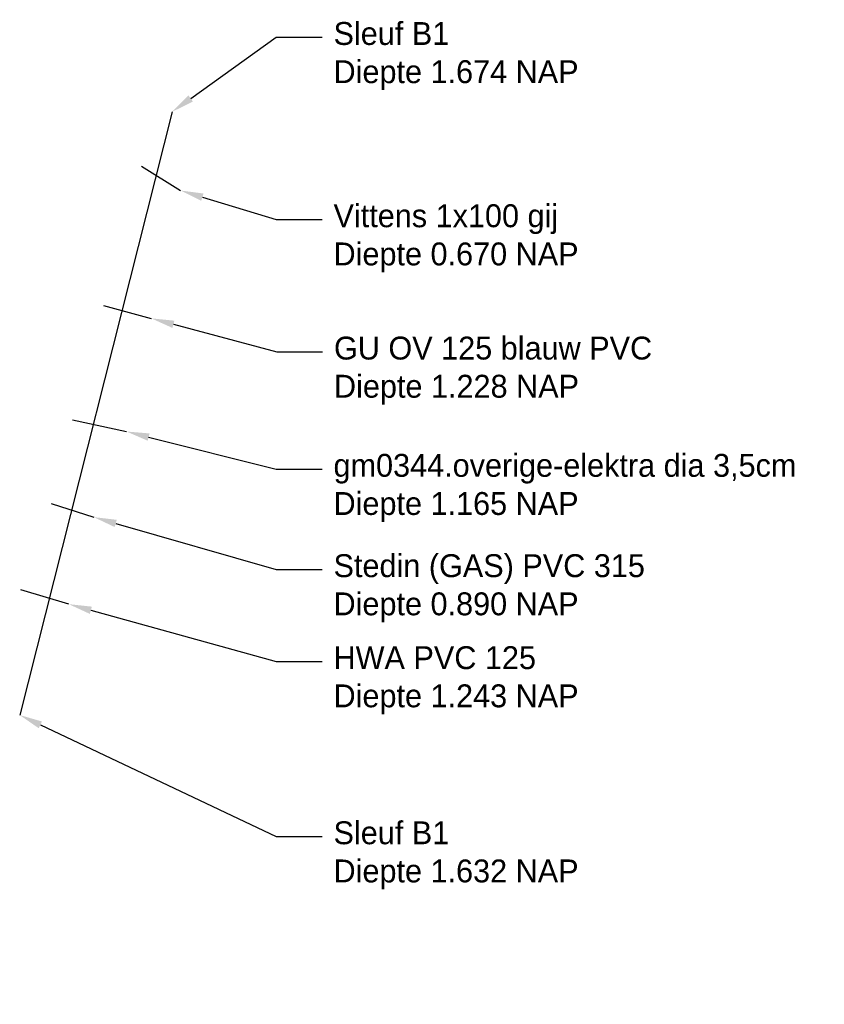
# Model space of a CAD drawing. Header units: metres. Extents: x 136823 to 137012, y 452767 to 452998.
# Tile 3 of 5: x 136873.23 to 136879.55, y 452957.14 to 452964.88. Entities that reach past the tile are written whole.
import ezdxf
from ezdxf import colors
from ezdxf.entities.mleader import LeaderData, LeaderLine
from ezdxf.math import Vec2, Vec3

# ---------------------------------------------------------------- set-up
doc = ezdxf.new("R2010")
doc.units = ezdxf.units.M
doc.header["$MEASUREMENT"] = 0

msp = doc.modelspace()

# ---------------------------------------------------------------- linework, layer by layer
at = {"color": 3}
msp.add_line((136874.4267, 452964.153, 1.6742), (136873.2286, 452959.4102, 1.6324), dxfattribs=at)
msp.add_line((136874.1872, 452963.7259, 0.6703), (136874.4929, 452963.5347, 0.7024))
at = {"color": 5}
msp.add_line((136873.8887, 452962.6291, 1.2277), (136874.2633, 452962.5291, 1.2391), dxfattribs=at)
at = {"color": 30, "true_color": 0xf26722}
msp.add_line((136873.6426, 452961.7313, 1.165), (136874.0679, 452961.6397, 1.1277), dxfattribs=at)
at = {"color": 40, "true_color": 0xf8d731}
msp.add_line((136873.4763, 452961.0732, 0.8904), (136873.8105, 452960.9666, 0.8866), dxfattribs=at)
at = {"color": 252, "true_color": 0x939598}
msp.add_line((136873.6146, 452960.2821, 1.2428), (136873.2364, 452960.3952, 1.2498), dxfattribs=at)

# ---------------------------------------------------------------- leaders
ml = msp.add_multileader_mtext('Standard')
ml.set_content('Sleuf B1 \\PDiepte 1.674 NAP', color=256)
ml.set_leader_properties()
ml.build(insert=Vec2(0, 0))
ml.multileader.update_dxf_attribs({"text_right_attachment_type": 6, "dogleg_length": 0.36, "arrow_head_size": 0.18})
ctx = ml.context
ctx.base_point, ctx.char_height, ctx.arrow_head_size, ctx.landing_gap_size, ctx.plane_origin = Vec3(136875.6062, 452964.7389, 1.6742), 0.18, 0.18, 0.09, Vec3(136874.4267, 452964.153, 1.6742)
ctx.right_attachment = 6
notes = []
notes.append((ctx, [(0, (1, 1, 0), (136875.2462, 452964.7389, 1.6742), (1, 0), 0.36, [(0, [(136874.4267, 452964.153, 1.6742)], 0, [])])]))
ctx.mtext.insert, ctx.mtext.flow_direction = Vec3(136875.6962, 452964.8589, 1.6742), 5
ml = msp.add_multileader_mtext('Standard')
ml.set_content('Vittens 1x100 gij\\PDiepte 0.670 NAP', color=256)
ml.set_leader_properties()
ml.build(insert=Vec2(0, 0))
ml.multileader.update_dxf_attribs({"text_right_attachment_type": 6, "dogleg_length": 0.36, "arrow_head_size": 0.18})
ctx = ml.context
ctx.base_point, ctx.char_height, ctx.arrow_head_size, ctx.landing_gap_size, ctx.plane_origin = Vec3(136875.6062, 452963.3059, 0.7024), 0.18, 0.18, 0.09, Vec3(136874.4929, 452963.5347, 0.7024)
ctx.right_attachment = 6
notes.append((ctx, [(0, (1, 1, 0), (136875.2462, 452963.3059, 0.7024), (1, 0), 0.36, [(0, [(136874.4929, 452963.5347, 0.7024)], 0, [])])]))
ctx.mtext.insert, ctx.mtext.width, ctx.mtext.flow_direction = Vec3(136875.6962, 452963.4259, 0.7024), 2.904671, 5
ml = msp.add_multileader_mtext('Standard')
ml.set_content('GU OV 125 blauw PVC\\PDiepte 1.228 NAP', color=256)
ml.set_leader_properties()
ml.build(insert=Vec2(0, 0))
ml.multileader.update_dxf_attribs({"text_right_attachment_type": 6, "dogleg_length": 0.36, "arrow_head_size": 0.18})
ctx = ml.context
ctx.base_point, ctx.char_height, ctx.arrow_head_size, ctx.landing_gap_size, ctx.plane_origin = Vec3(136875.6098, 452962.2656, 1.2391), 0.18, 0.18, 0.09, Vec3(136874.2633, 452962.5291, 1.2391)
ctx.right_attachment = 6
notes.append((ctx, [(0, (1, 1, 0), (136875.2498, 452962.2656, 1.2391), (1, 0), 0.36, [(0, [(136874.2633, 452962.5291, 1.2391)], 0, [])])]))
ctx.mtext.insert, ctx.mtext.flow_direction = Vec3(136875.6998, 452962.3856, 1.2391), 5
ml = msp.add_multileader_mtext('Standard')
ml.set_content('gm0344.overige-elektra dia 3,5cm\\PDiepte 1.165 NAP', color=256)
ml.set_leader_properties()
ml.build(insert=Vec2(0, 0))
ml.multileader.update_dxf_attribs({"text_right_attachment_type": 6, "dogleg_length": 0.36, "arrow_head_size": 0.18})
ctx = ml.context
ctx.base_point, ctx.char_height, ctx.arrow_head_size, ctx.landing_gap_size, ctx.plane_origin = Vec3(136875.6062, 452961.3437, 1.1277), 0.18, 0.18, 0.09, Vec3(136874.0679, 452961.6397, 1.1277)
ctx.right_attachment = 6
notes.append((ctx, [(0, (1, 1, 0), (136875.2462, 452961.3437, 1.1277), (1, 0), 0.36, [(0, [(136874.0679, 452961.6397, 1.1277)], 0, [])])]))
ctx.mtext.insert, ctx.mtext.flow_direction = Vec3(136875.6962, 452961.4637, 1.1277), 5
ml = msp.add_multileader_mtext('Standard')
ml.set_content('Stedin (GAS) PVC 315\\PDiepte 0.890 NAP', color=256)
ml.set_leader_properties()
ml.build(insert=Vec2(0, 0))
ml.multileader.update_dxf_attribs({"text_right_attachment_type": 6, "dogleg_length": 0.36, "arrow_head_size": 0.18})
ctx = ml.context
ctx.base_point, ctx.char_height, ctx.arrow_head_size, ctx.landing_gap_size, ctx.plane_origin = Vec3(136875.6062, 452960.5547, 0.8866), 0.18, 0.18, 0.09, Vec3(136873.8105, 452960.9666, 0.8866)
ctx.right_attachment = 6
notes.append((ctx, [(0, (1, 1, 0), (136875.2462, 452960.5547, 0.8866), (1, 0), 0.36, [(0, [(136873.8105, 452960.9666, 0.8866)], 0, [])])]))
ctx.mtext.insert, ctx.mtext.flow_direction = Vec3(136875.6962, 452960.6747, 0.8866), 5
ml = msp.add_multileader_mtext('Standard')
ml.set_content('HWA PVC 125\\PDiepte 1.243 NAP', color=256)
ml.set_leader_properties()
ml.build(insert=Vec2(0, 0))
ml.multileader.update_dxf_attribs({"text_right_attachment_type": 6, "dogleg_length": 0.36, "arrow_head_size": 0.18})
ctx = ml.context
ctx.base_point, ctx.char_height, ctx.arrow_head_size, ctx.landing_gap_size, ctx.plane_origin = Vec3(136875.6062, 452959.8314, 1.2428), 0.18, 0.18, 0.09, Vec3(136873.6146, 452960.2821, 1.2428)
ctx.right_attachment = 6
notes.append((ctx, [(0, (1, 1, 0), (136875.2462, 452959.8314, 1.2428), (1, 0), 0.36, [(0, [(136873.6146, 452960.2821, 1.2428)], 0, [])])]))
ctx.mtext.insert, ctx.mtext.flow_direction = Vec3(136875.6962, 452959.9514, 1.2428), 5
ml = msp.add_multileader_mtext('Standard')
ml.set_content('Sleuf B1 \\PDiepte 1.632 NAP ', color=256)
ml.set_leader_properties()
ml.build(insert=Vec2(0, 0))
ml.multileader.update_dxf_attribs({"text_right_attachment_type": 6, "dogleg_length": 0.36, "arrow_head_size": 0.18})
ctx = ml.context
ctx.base_point, ctx.char_height, ctx.arrow_head_size, ctx.landing_gap_size, ctx.plane_origin = Vec3(136875.6062, 452958.4547, 1.6324), 0.18, 0.18, 0.09, Vec3(136873.2286, 452959.4102, 1.6324)
ctx.right_attachment = 6
notes.append((ctx, [(0, (1, 1, 0), (136875.2462, 452958.4547, 1.6324), (1, 0), 0.36, [(0, [(136873.2286, 452959.4102, 1.6324)], 0, [])])]))
ctx.mtext.insert, ctx.mtext.flow_direction = Vec3(136875.6962, 452958.5747, 1.6324), 5
for ctx, leaders in notes:
    for number, flags, end, landing, length, lines in leaders:
        leader = LeaderData()
        leader.index, (leader.has_last_leader_line, leader.has_dogleg_vector, leader.attachment_direction) = number, flags
        leader.last_leader_point, leader.dogleg_vector, leader.dogleg_length = Vec3(end), Vec3(landing), length
        for number, points, colour, breaks in lines:
            line = LeaderLine()
            line.index, line.vertices, line.color, line.breaks = number, Vec3.list(points), colors.encode_raw_color(colour), breaks
            leader.lines.append(line)
        ctx.leaders.append(leader)

doc.saveas('drawing.dxf')
